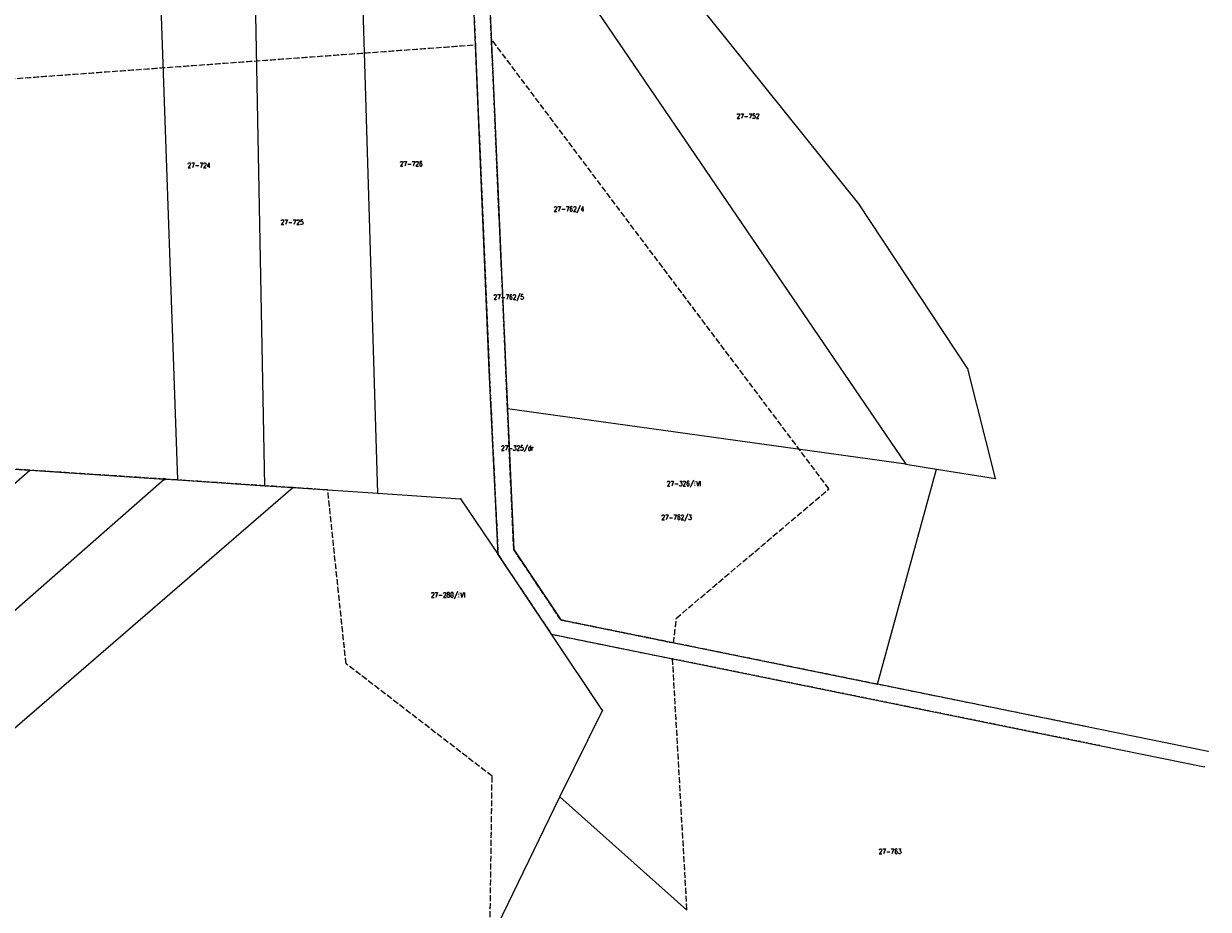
# Model space of a CAD drawing. Header units: metres. Extents: x 7542868 to 7543894, y 5828497 to 5830561.
# Tile 61 of 66: x 7543518 to 7543817, y 5829790 to 5830014. Entities that reach past the tile are written whole.
import ezdxf
from ezdxf.enums import TextEntityAlignment as Align

# ---------------------------------------------------------------- set-up
doc = ezdxf.new("R2010")
doc.units = ezdxf.units.M
for name, pattern in [('GDE', [0]), ('GUK', [2, 1.5, -0.5]), ('GUZ', [1, 0.5, -0.5])]:
    doc.linetypes.add(name, pattern=pattern)
doc.layers.get('0').update_dxf_attribs({"color": 250, "linetype": 'CONTINUOUS', "lineweight": 100})
for name, color, linetype, lineweight in [('Dzialki', 7, 'GDE', 18), ('Kontury', 3, 'GUK', 18), ('Numery_dzialek', 7, 'CONTINUOUS', 13), ('Numery_konturow', 3, 'CONTINUOUS', 13), ('Numery_uzytkow', 7, 'CONTINUOUS', 13), ('Punkty', 7, 'CONTINUOUS', 18), ('Uzytki', 7, 'GUZ', 18)]:
    doc.layers.add(name, color=color, linetype=linetype, lineweight=lineweight)
doc.styles.get("Standard").update_dxf_attribs({"font": 'Simplex.SHX', "width": 0.75})

# ---------------------------------------------------------------- blocks, each defined once
blk = doc.blocks.new('GRO')
at = {"linetype": 'CONTINUOUS'}
blk.add_circle((0, 0), 0.045, dxfattribs=at)
blk = doc.blocks.new('GRT')
at = {"linetype": 'CONTINUOUS'}
blk.add_circle((0, 0), 0.25, dxfattribs=at)

msp = doc.modelspace()

# ---------------------------------------------------------------- linework, layer by layer
at = {"layer": 'Dzialki'}
for p, q in [((7543635.58, 5829925.99), (7543629.88, 5830061.13)), ((7543633.96, 5830059.27), (7543740.87, 5829902.16)), ((7543633.96, 5830059.27), (7543640.22, 5829916.18)), ((7543607.42, 5829894.84), (7543602.74, 5830049.93)), ((7543578.9, 5829896.73), (7543576.1, 5830041.07)), ((7543556.88, 5829898.19), (7543552.17, 5830034.15)), ((7543728.99, 5829967.99), (7543682.54, 5830025.97)), ((7543756.5, 5829926.3), (7543728.99, 5829967.99)), ((7543637.82, 5829879.33), (7543635.58, 5829925.99)), ((7543763.49, 5829898.55), (7543756.5, 5829926.3)), ((7543740.87, 5829902.16), (7543640.22, 5829916.18)), ((7543640.22, 5829916.18), (7543641.77, 5829880.63)), ((7543477.77, 5829903.43), (7543519.56, 5829900.66)), ((7543733.7, 5829846.55), (7543748.59, 5829900.92)), ((7543740.87, 5829902.16), (7543748.59, 5829900.92)), ((7543748.59, 5829900.92), (7543763.49, 5829898.55)), ((7543353.37, 5829757.18), (7543519.56, 5829900.66)), ((7543353.87, 5829723.09), (7543553.46, 5829898.41)), ((7543519.56, 5829900.66), (7543553.46, 5829898.41)), ((7543553.46, 5829898.41), (7543556.88, 5829898.19)), ((7543556.88, 5829898.19), (7543578.9, 5829896.73)), ((7543332.59, 5829677.32), (7543585.95, 5829896.26)), ((7543578.9, 5829896.73), (7543585.95, 5829896.26)), ((7543585.95, 5829896.26), (7543607.42, 5829894.84)), ((7543607.42, 5829894.84), (7543628.36, 5829893.45)), ((7543628.36, 5829893.45), (7543637.82, 5829879.33)), ((7543641.77, 5829880.63), (7543653.71, 5829862.8)), ((7543651.3, 5829859.2), (7543637.82, 5829879.33)), ((7543653.71, 5829862.8), (7543733.7, 5829846.55)), ((7543664.22, 5829839.92), (7543651.3, 5829859.2)), ((7543651.3, 5829859.2), (7543816.3, 5829825.69)), ((7543817.23, 5829829.59), (7543733.7, 5829846.55)), ((7543653.45, 5829818.1), (7543664.22, 5829839.92)), ((7543635.76, 5829781.71), (7543653.45, 5829818.1)), ((7543653.45, 5829818.1), (7543685.48, 5829789.45))]:
    msp.add_line(p, q, dxfattribs=at)
at = {"layer": 'Kontury'}
for p, q in [((7543629.88, 5830061.13), (7543632.1, 5830008.2)), ((7543636.14, 5830009.62), (7543633.96, 5830059.27)), ((7543721.43, 5829895.94), (7543636.14, 5830009.62)), ((7543640.22, 5829916.18), (7543636.14, 5830009.62)), ((7543482.45, 5829997.24), (7543632.1, 5830008.2)), ((7543632.1, 5830008.2), (7543635.58, 5829925.99)), ((7543635.58, 5829925.99), (7543637.82, 5829879.33)), ((7543641.77, 5829880.63), (7543640.22, 5829916.18)), ((7543519.56, 5829900.66), (7543477.77, 5829903.43)), ((7543553.46, 5829898.41), (7543519.56, 5829900.66)), ((7543556.88, 5829898.19), (7543553.46, 5829898.41)), ((7543578.9, 5829896.73), (7543556.88, 5829898.19)), ((7543585.95, 5829896.26), (7543578.9, 5829896.73)), ((7543594.8, 5829895.67), (7543585.95, 5829896.26)), ((7543599.41, 5829851.75), (7543594.8, 5829895.67)), ((7543682.87, 5829863.26), (7543721.43, 5829895.94)), ((7543653.71, 5829862.8), (7543641.77, 5829880.63)), ((7543637.82, 5829879.33), (7543651.3, 5829859.2)), ((7543682.18, 5829857.01), (7543653.71, 5829862.8)), ((7543682.18, 5829857.01), (7543682.87, 5829863.26)), ((7543651.3, 5829859.2), (7543681.84, 5829853)), ((7543733.7, 5829846.55), (7543682.18, 5829857.01)), ((7543636.32, 5829823.32), (7543599.41, 5829851.75)), ((7543681.84, 5829853), (7543685.48, 5829789.45)), ((7543786.68, 5829835.8), (7543733.7, 5829846.55)), ((7543635.76, 5829781.71), (7543636.32, 5829823.32))]:
    msp.add_line(p, q, dxfattribs=at)
at = {"layer": 'Uzytki'}
for p, q in [((7543629.88, 5830061.13), (7543632.1, 5830008.2)), ((7543636.14, 5830009.62), (7543633.96, 5830059.27)), ((7543721.43, 5829895.94), (7543636.14, 5830009.62)), ((7543636.14, 5830009.62), (7543640.22, 5829916.18)), ((7543482.45, 5829997.24), (7543632.1, 5830008.2)), ((7543632.1, 5830008.2), (7543635.58, 5829925.99)), ((7543635.58, 5829925.99), (7543637.82, 5829879.33)), ((7543640.22, 5829916.18), (7543641.77, 5829880.63)), ((7543519.56, 5829900.66), (7543477.77, 5829903.43)), ((7543553.46, 5829898.41), (7543519.56, 5829900.66)), ((7543556.88, 5829898.19), (7543553.46, 5829898.41)), ((7543578.9, 5829896.73), (7543556.88, 5829898.19)), ((7543585.95, 5829896.26), (7543578.9, 5829896.73)), ((7543594.8, 5829895.67), (7543585.95, 5829896.26)), ((7543599.41, 5829851.75), (7543594.8, 5829895.67)), ((7543682.87, 5829863.26), (7543721.43, 5829895.94)), ((7543641.77, 5829880.63), (7543653.71, 5829862.8)), ((7543637.82, 5829879.33), (7543651.3, 5829859.2)), ((7543653.71, 5829862.8), (7543682.18, 5829857.01)), ((7543682.18, 5829857.01), (7543682.87, 5829863.26)), ((7543651.3, 5829859.2), (7543681.84, 5829853)), ((7543733.7, 5829846.55), (7543682.18, 5829857.01)), ((7543636.32, 5829823.32), (7543599.41, 5829851.75)), ((7543681.84, 5829853), (7543685.48, 5829789.45)), ((7543789.9, 5829831.05), (7543681.84, 5829853)), ((7543786.68, 5829835.8), (7543733.7, 5829846.55)), ((7543635.76, 5829781.71), (7543636.32, 5829823.32))]:
    msp.add_line(p, q, dxfattribs=at)

# ---------------------------------------------------------------- block references
at = {"layer": 'Punkty'}
for name, p in [('GRO', (7543728.99, 5829967.99)), ('GRO', (7543635.58, 5829925.99)), ('GRO', (7543756.5, 5829926.3)), ('GRO', (7543640.22, 5829916.18)), ('GRO', (7543740.87, 5829902.16)), ('GRO', (7543748.59, 5829900.92)), ('GRO', (7543519.56, 5829900.66)), ('GRT', (7543553.46, 5829898.41)), ('GRO', (7543556.88, 5829898.19)), ('GRO', (7543763.49, 5829898.55)), ('GRO', (7543578.9, 5829896.73)), ('GRO', (7543585.95, 5829896.26)), ('GRO', (7543607.42, 5829894.84)), ('GRO', (7543628.36, 5829893.45)), ('GRO', (7543641.77, 5829880.63)), ('GRO', (7543637.82, 5829879.33)), ('GRO', (7543653.71, 5829862.8)), ('GRO', (7543651.3, 5829859.2)), ('GRO', (7543733.7, 5829846.55)), ('GRO', (7543664.22, 5829839.92)), ('GRO', (7543817.23, 5829829.59)), ('GRO', (7543816.3, 5829825.69)), ('GRO', (7543653.45, 5829818.1))]:
    msp.add_blockref(name, p, dxfattribs=at)

# ---------------------------------------------------------------- texts
at = {"layer": 'Numery_dzialek', "width": 0.7}
for s, p in [('27-752', (7543698.1, 5829990.79)), ('27-726', (7543613, 5829978.74)), ('27-724', (7543559.36, 5829978.37)), ('27-762/4', (7543651.9, 5829967.34)), ('27-725', (7543582.92, 5829964)), ('27-762/5', (7543636.67, 5829945.07)), ('27-762/3', (7543679.09, 5829889.38)), ('27-763', (7543734.01, 5829804.93))]:
    msp.add_text(s, height=1.25, dxfattribs=at).set_placement(p, align=Align.TOP_LEFT)
at = {"layer": 'Numery_konturow', "width": 0.7}
for s, p in [('27-326/£VI', (7543680.48, 5829897.92)), ('27-280/£VI', (7543620.87, 5829869.77))]:
    msp.add_text(s, height=1.25, dxfattribs=at).set_placement(p, align=Align.TOP_LEFT)
at = {"layer": 'Numery_uzytkow', "width": 0.7}
for s, p in [('27-325/dr', (7543638.56, 5829906.87)), ('27-326/£', (7543680.48, 5829897.92)), ('27-280/£', (7543620.87, 5829869.77))]:
    msp.add_text(s, height=1.25, dxfattribs=at).set_placement(p, align=Align.TOP_LEFT)

doc.saveas('drawing.dxf')
